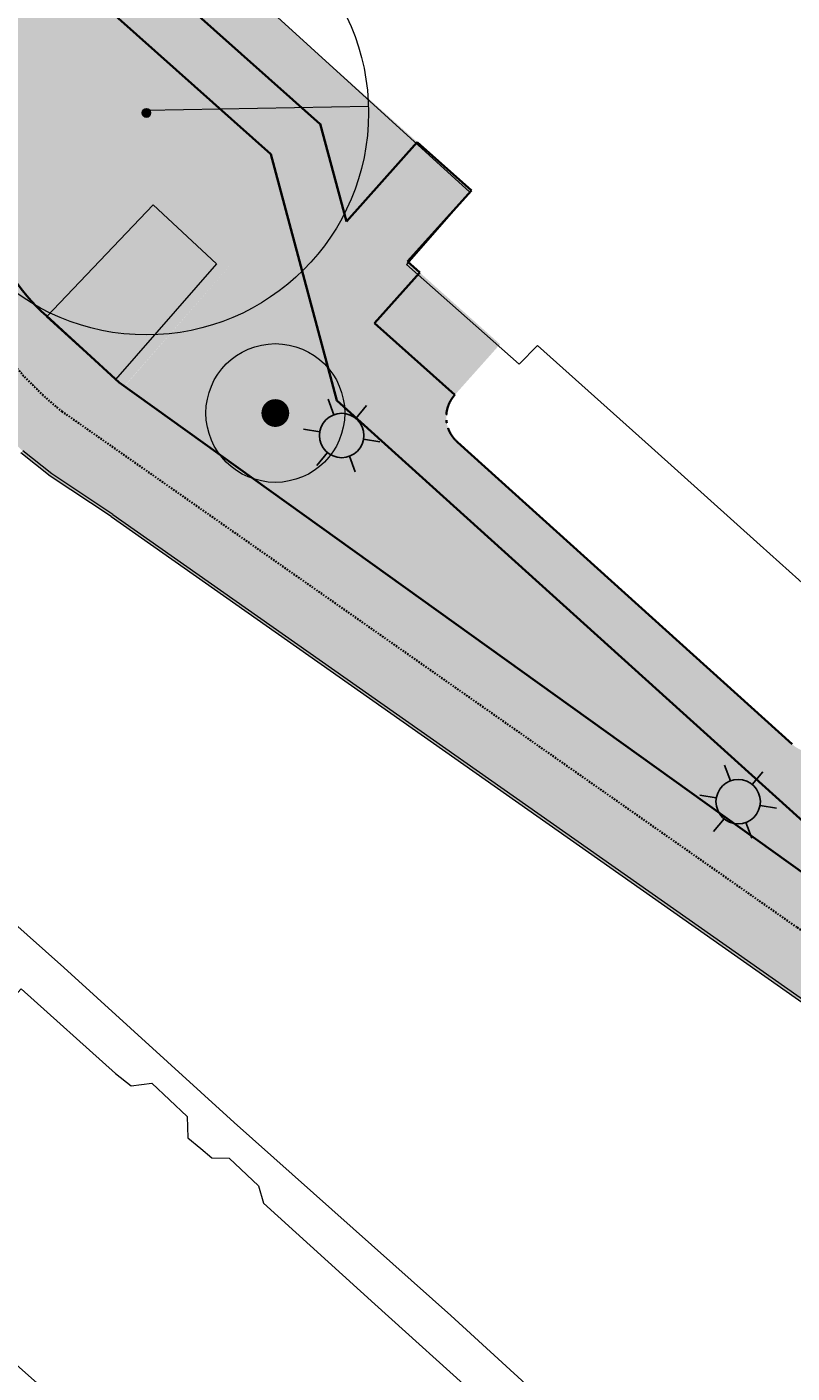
# Model space of a CAD drawing. Header units: millimetres. Extents: x 37131378 to 37737458, y 18584386 to 19114224.
# Tile 47 of 86: x 37634844 to 37662411, y 18785974 to 18834486. Entities that reach past the tile are written whole.
import ezdxf

# ---------------------------------------------------------------- set-up
doc = ezdxf.new("R2010")
doc.units = ezdxf.units.MM
doc.header["$LTSCALE"] = 50
doc.header["$PDMODE"] = 35
for name, pattern in [('VH-OPSLUITBAND_100X200', [16, 8, -2, 4, -2]), ('VH-OPSLUITBAND_120X250', [26, 16, -4, 2, -4]), ('XX-HIDDEN', [4, 2, -2])]:
    doc.linetypes.add(name, pattern=pattern)
for name, color, linetype, lineweight in [('B2-WE-OG-TERREIN_ERF-GV', 252, 'Continuous', 18), ('Bandenlijnen nieuwe situatie', 7, 'Continuous', 13), ('Benaderbaarheid boom Bovengrands + 1m', 7, 'Continuous', 5), ('Benaderbaarheid boom Bovengrands + 1m meting', 7, 'Continuous', 5), ('N-WE-VH-KANTOPSLUITING_OPSLUITBAND_100X200-G', 150, 'VH-OPSLUITBAND_100X200', 35), ('N-WE-VH-KANTOPSLUITING_OPSLUITBAND_120X250-G', 150, 'VH-OPSLUITBAND_120X250', 35), ('N-WE-VH-MATERIAALGRENS-G', 7, 'XX-HIDDEN', 35), ('pand', 7, 'Continuous', 0), ('X-XX-AL-LICHTMASTEN-PRESENTATIETEKENING', 7, 'Continuous', 25), ('X01-XX-AL-HULPLIJN-G', 7, 'Continuous', 18)]:
    doc.layers.add(name, color=color, linetype=linetype, lineweight=lineweight)
for name, color, linetype, lineweight, true_color in [('N-GV-BOMEN DERDE SOORT DIAMETER 5M-S', 7, 'Continuous', 18, 0xff870f), ('N-WE-OG-TROTTOIR-SBS-DF-PAVIONA-V', 7, 'Continuous', 0, 0xbc7967), ('N-XX-OG-TOPOGRAFIE_BEBOUWING-V', 7, 'Continuous', 18, 0x7b1315), ('N01-WE-GR-BOOM-V', 7, 'Continuous', 18, 0x447337), ('N01-WE-VH-VERHARDING_ASFALT_ROOD-V', 7, 'Continuous', 18, 0xdc7864), ('N01-WE-VH-VERHARDING_STRAATBAKSTEEN_GEEL-V', 7, 'Continuous', 18, 0xe9bb51), ('N01-WE-VH-VERHARDING_TEGEL_BETONTEGELS_300X300_DUN-V', 7, 'Continuous', 18, 0xcdcdcd)]:
    doc.layers.add(name, color=color, linetype=linetype, lineweight=lineweight, true_color=true_color)
doc.styles.add('NLCS-ISO-M200-T25', font='txt', dxfattribs={"height": 0.5})
doc.dimstyles.new('NLCS-M200-T25-PIJL_L2_H1', dxfattribs={"dimscale": 0.2, "dimtxt": 2.5, "dimasz": 2.5, "dimexe": 2, "dimexo": 2, "dimgap": 0.7, "dimtad": 1, "dimzin": 0, "dimdsep": 46, "dimtxsty": 'NLCS-ISO-M200-T25', "dimcen": 0, "dimdle": 2, "dimclrd": 256, "dimclre": 256, "dimclrt": 256, "dimadec": 1, "dimazin": 0, "dimtfac": 1, "dimtdec": 3, "dimtofl": 0, "dimtmove": 0, "dimatfit": 3, "dimfxl": 2, "dimfxlon": 1, "dimtfillclr": 256, "dimtolj": 1, "dimtzin": 0, "dimlwd": -1, "dimlwe": -1, "dimarcsym": 0})

# ---------------------------------------------------------------- blocks, each defined once
blk = doc.blocks.new('boom derde 200rt')
at = {"layer": 'N-GV-BOMEN DERDE SOORT DIAMETER 5M-S', "const_width": 0.5}
blk.add_lwpolyline([(-0.187, -0.166, 1), (0.187, 0.166, 1)], format="xyb", close=True, dxfattribs=at)
at = {"layer": 'N-GV-BOMEN DERDE SOORT DIAMETER 5M-S'}
blk.add_circle((0, 0), 2.5, dxfattribs=at)
blk = doc.blocks.new('*D1162')
at = {"layer": 'Benaderbaarheid boom Bovengrands + 1m meting', "transparency": 16777216}
for p, q in [((37639149, 18831481), (37647147, 18831632)), ((37639149, 18831481), (37639149, 18831481)), ((37647147, 18831632), (37647147, 18831632))]:
    blk.add_line(p, q, dxfattribs=at)
for points in [[(37639149, 18831481), (37639149, 18831481), (37639149, 18831481)], [(37647147, 18831632), (37647147, 18831632), (37647147, 18831632)]]:
    blk.add_solid(points, dxfattribs=at)
at = {"layer": 'Defpoints', "color": 0, "transparency": 16777216}
for p in [(37639151, 18831387, 3729), (37647147, 18831632), (37647149, 18831538, 3729)]:
    blk.add_point(p, dxfattribs=at)
at = {"layer": 'Benaderbaarheid boom Bovengrands + 1m meting', "transparency": 16777216, "insert": (37643148, 18831557), "char_height": 0.5, "attachment_point": 5, "rotation": 1.0814, "style": 'NLCS-ISO-M200-T25'}
blk.add_mtext('\\A1;8.00', dxfattribs=at)
blk = doc.blocks.new('LICHTMAST NIEUW EN BESTAAND PRESENTATIE')
at = {"layer": 'X-XX-AL-LICHTMASTEN-PRESENTATIETEKENING', "true_color": 0xffff47}
h = blk.add_hatch(color=51, dxfattribs=at)
h.dxf.hatch_style = 1
edge = h.paths.add_edge_path()
edge.add_arc((0, 0), 0.4, 0, 360)
at = {"layer": 'X-XX-AL-LICHTMASTEN-PRESENTATIETEKENING'}
for p, q in [((0, 0.4), (0, 0.7)), ((-0.606, 0.35), (-0.346, 0.2)), ((0.346, 0.2), (0.606, 0.35)), ((-0.606, -0.35), (-0.346, -0.2)), ((0.346, -0.2), (0.606, -0.35)), ((0, -0.7), (0, -0.4))]:
    blk.add_line(p, q, dxfattribs=at)
blk.add_circle((0, 0), 0.4, dxfattribs=at)

msp = doc.modelspace()

# ---------------------------------------------------------------- hatches: boundary and pattern name
at = {"ltscale": 0.1}
h = msp.add_hatch(color=256, dxfattribs=at)
edge = h.paths.add_edge_path()
edge.add_arc((37639150.6937, 18831387.3389), 150, 0, 360)
at = {"layer": 'N-WE-OG-TROTTOIR-SBS-DF-PAVIONA-V', "lineweight": 18, "ltscale": 1.5}
h = msp.add_hatch(color=256, dxfattribs=at)
h.dxf.hatch_style = 1
edge = h.paths.add_edge_path()
edge.add_line((37645260.2346, 18844370.3186), (37643767.1392, 18845701.0499))
edge.add_line((37643767.1392, 18845701.0499), (37637236.4523, 18838273.8599))
edge.add_line((37637236.4523, 18838273.8599), (37636343.4151, 18839070.7061))
edge.add_line((37636343.4151, 18839070.7061), (37632053.4375, 18840220.2021))
edge.add_line((37632053.4375, 18840220.2021), (37628031.8457, 18843806.5741))
edge.add_line((37628031.8457, 18843806.5741), (37626770.0341, 18842386.0769))
edge.add_line((37626770.0341, 18842386.0769), (37629136.3198, 18840274.669))
edge.add_line((37629136.3198, 18840274.669), (37629198.9786, 18840084.7378))
edge.add_line((37629198.9786, 18840084.7378), (37631073.3429, 18838412.2653))
edge.add_line((37631073.3429, 18838412.2653), (37635376.2994, 18837259.2916))
edge.add_line((37635376.2994, 18837259.2916), (37643630.7041, 18829904.0193))
edge.add_line((37643630.7041, 18829904.0193), (37646010.6364, 18821021.9911))
edge.add_line((37646010.6364, 18821021.9911), (37657564.1356, 18810587.5886))
edge.add_line((37657564.1356, 18810587.5886), (37669741.7313, 18799589.5409))
edge.add_arc((37691865.9232, 18838384.3801), 44660.0427, 240.30445064, 242.55345755)
edge.add_arc((37691865.923, 18838384.3798), 44660.0424, 242.55345755, 244.56326074)
edge.add_arc((37691865.9229, 18838384.3796), 44660.0421, 244.56326072, 246.49320033)
edge.add_arc((37691853.8086, 18838354.4462), 44627.7609, 246.49213449, 252.35625136)
edge.add_line((37678327.2405, 18795825.9969), (37687753.9213, 18792383.222))
edge.add_line((37687753.9213, 18792383.222), (37688025.3126, 18793109.6025))
edge.add_line((37688025.3126, 18793109.6025), (37689603.2113, 18792530.2939))
edge.add_line((37689603.2114, 18792530.2939), (37689321.9328, 18791780.1836))
edge.add_line((37689321.9328, 18791780.1836), (37689559.1722, 18791688.9442))
edge.add_line((37689559.1722, 18791688.9442), (37690559.2795, 18793265.3158))
edge.add_line((37690559.2795, 18793265.3159), (37690459.4291, 18793311.4154))
edge.add_line((37690459.4291, 18793311.4154), (37675572.4387, 18798748.3827))
edge.add_arc((37675915.4919, 18799687.6987), 1000, 231.66939526, 249.93699671, ccw=False)
edge.add_line((37675295.2938, 18798903.2535), (37669482.8946, 18804086.8629))
edge.add_line((37669482.8946, 18804086.8629), (37673133.9373, 18808174.7739))
edge.add_line((37673133.9373, 18808174.7739), (37671509.883, 18809628.6297))
edge.add_line((37671509.883, 18809628.6297), (37667815.2171, 18805574.8105))
edge.add_line((37667815.2171, 18805574.8105), (37664181.3485, 18808817.0476))
edge.add_arc((37663212.8497, 18809539.5116), 1208.2815, 228.40147233, 323.27843398, ccw=False)
edge.add_line((37662410.6632, 18808635.9404), (37650351.5606, 18819526.9725))
edge.add_arc((37651150.681, 18820422.4213), 1200.1758, 137.51367064, 228.25349897, ccw=False)
edge.add_line((37650265.6251, 18821233.0372), (37647380.9441, 18823806.8205))
edge.add_line((37647380.9441, 18823806.8205), (37649006.0949, 18825626.5146))
edge.add_line((37649006.0949, 18825626.5146), (37648557.1273, 18826027.5017))
edge.add_line((37648557.1273, 18826027.5017), (37650858.3378, 18828596.5592))
edge.add_line((37650858.3378, 18828596.5592), (37648907.9768, 18830338.4883))
edge.add_line((37648907.9768, 18830338.4883), (37646351.7397, 18827476.3827))
edge.add_line((37646351.7397, 18827476.3827), (37645413.6271, 18830977.4665))
edge.add_line((37645413.6271, 18830977.4665), (37638728.7892, 18836942.2659))
edge.add_line((37638728.7892, 18836942.2659), (37645260.2346, 18844370.3186))
at = {"layer": 'N-XX-OG-TOPOGRAFIE_BEBOUWING-V'}
h = msp.add_hatch(color=253, dxfattribs=at)
h.dxf.hatch_style = 1
h.paths.add_polyline_path([(37641673.6911, 18825942.3388), (37639393.6926, 18828071.3357), (37635549.6908, 18824037.3422), (37638034.6935, 18821781.3364)])
at = {"layer": 'N01-WE-GR-BOOM-V'}
h = msp.add_hatch(color=256, dxfattribs=at)
h.dxf.hatch_style = 1
edge = h.paths.add_edge_path()
edge.add_arc((37640861.6838, 18829884.8622), 7880, 201.31775247, 224.7452842)
edge.add_line((37635264.9665, 18824337.6868), (37639394.8677, 18828653.6567))
edge.add_line((37639394.8677, 18828653.6567), (37642306.261, 18826055.856))
edge.add_line((37642306.261, 18826055.856), (37638339.2504, 18821512.4397))
edge.add_line((37638339.2504, 18821512.4397), (37640194.8586, 18820215.5192))
edge.add_line((37640194.8586, 18820215.5192), (37652402.5255, 18811454.6112))
edge.add_line((37652402.5255, 18811454.6112), (37665056.0803, 18802351.1477))
edge.add_line((37665056.0804, 18802351.1477), (37667479.7949, 18800855.6072))
edge.add_line((37667479.7949, 18800855.6072), (37669741.7313, 18799589.5409))
edge.add_line((37669741.7313, 18799589.5409), (37646010.6364, 18821021.9911))
edge.add_line((37646010.6364, 18821021.9911), (37643630.7041, 18829904.0193))
edge.add_line((37643630.7041, 18829904.0193), (37635376.2994, 18837259.2916))
edge.add_line((37635376.2994, 18837259.2916), (37631073.3429, 18838412.2653))
edge.add_line((37631073.3429, 18838412.2653), (37629198.9786, 18840084.7378))
edge.add_line((37629198.9786, 18840084.7378), (37631857.5163, 18832026.1841))
edge.add_line((37631857.5163, 18832026.1841), (37633520.8442, 18827020.1679))
h = msp.add_hatch(color=256, dxfattribs=at)
h.dxf.hatch_style = 1
h.paths.add_polyline_path([(37645413.6271, 18830977.4665), (37646351.7397, 18827476.3827), (37648907.9768, 18830338.4883), (37643608.0013, 18835072.6827), (37643953.4457, 18835460.5433), (37640292.7435, 18838720.9128), (37638728.7892, 18836942.2659)])
at = {"layer": 'N01-WE-VH-VERHARDING_ASFALT_ROOD-V'}
h = msp.add_hatch(color=256, dxfattribs=at)
h.dxf.hatch_style = 1
edge = h.paths.add_edge_path()
edge.add_line((37634690.5023, 18819206.1502), (37635743.0739, 18818378.6742))
edge.add_line((37635743.0739, 18818378.6742), (37637936.7354, 18816920.3821))
edge.add_line((37637936.7354, 18816920.3821), (37639081.6678, 18818540.5629))
edge.add_line((37639081.6678, 18818540.5629), (37636922.978, 18820056.3006))
edge.add_line((37636922.978, 18820056.3006), (37636166.4843, 18820587.4774))
edge.add_line((37636166.4843, 18820587.4774), (37636104.6345, 18820631.0305))
edge.add_arc((37643929.2016, 18830524.7141), 12613.8347, 197.87222315, 231.66076483, ccw=False)
edge.add_line((37631924.069, 18826653.5881), (37628581.7342, 18836784.8661))
edge.add_arc((37618966.7666, 18833609.2659), 10125.8106, 18.27718761, 49.7806937)
edge.add_line((37625505.1545, 18841341.1171), (37624029.426, 18839683.8373))
edge.add_line((37624029.426, 18839683.8373), (37624305.4799, 18839437.8594))
edge.add_arc((37618990.2768, 18833620.3843), 7880, 18.25785635, 47.58325639, ccw=False)
edge.add_line((37626473.5675, 18836089.1412), (37629737.055, 18826196.865))
edge.add_arc((37644098.5894, 18830935.401), 15123.0749, 198.26011824, 220.23129241)
edge.add_line((37632552.9778, 18821167.7889), (37634690.5023, 18819206.1502))
h = msp.add_hatch(color=256, dxfattribs=at)
h.dxf.hatch_style = 1
edge = h.paths.add_edge_path()
edge.add_arc((38559690.1284, 21197796.0602), 2560168.8901, 249.8145282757, 250.1105228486, ccw=False)
edge.add_arc((37695742.0984, 18848345.7178), 56906.6977, 238.4459762, 249.99874874, ccw=False)
edge.add_line((37665962.6937, 18799852.8389), (37662596.6937, 18802029.3389))
edge.add_line((37662596.6937, 18802029.3389), (37639076.5223, 18818544.1758))
edge.add_line((37639076.5223, 18818544.1758), (37637936.7354, 18816920.3821))
edge.add_line((37637936.7354, 18816920.3821), (37643782.1901, 18812810.3063))
edge.add_line((37643782.1901, 18812810.3063), (37650479.8112, 18808101.0523))
edge.add_line((37650479.8112, 18808101.0523), (37663082.2951, 18799242.4328))
edge.add_arc((37695716.3185, 18848646.7318), 59209.4946, 236.553232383, 251.720894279)
edge.add_line((37677145.4853, 18792424.9531), (37687596.4521, 18788595.2999))
edge.add_line((37687596.4521, 18788595.2999), (37688703.1279, 18790339.645))
at = {"layer": 'N01-WE-VH-VERHARDING_STRAATBAKSTEEN_GEEL-V'}
h = msp.add_hatch(color=256, dxfattribs=at)
h.dxf.hatch_style = 1
h.paths.add_polyline_path([(37665798.9896, 18810628.2488), (37664181.3485, 18808817.0476), (37667988.841, 18805416.4556), (37669606.4821, 18807227.6568)])
h.paths.add_polyline_path([(37648997.1705, 18825634.4852), (37651889.5223, 18823051.2343), (37650266.5449, 18821232.2166), (37647373.2781, 18823816.2847)])
at = {"layer": 'N01-WE-VH-VERHARDING_TEGEL_BETONTEGELS_300X300_DUN-V'}
h = msp.add_hatch(color=256, dxfattribs=at)
h.dxf.hatch_style = 1
edge = h.paths.add_edge_path()
edge.add_arc((37641052.4767, 18830039.4095), 8124.341, 202.86745313, 224.57219337, ccw=False)
edge.add_line((37633566.6577, 18826882.2857), (37629136.3198, 18840274.669))
edge.add_line((37629136.3198, 18840274.669), (37626770.2474, 18842385.8865))
edge.add_line((37626770.2474, 18842385.8865), (37625691.6849, 18841177.1257))
edge.add_arc((37618989.5928, 18833620.2996), 10100.6761, 18.25836421, 48.43042306, ccw=False)
edge.add_line((37628581.7342, 18836784.8661), (37631924.069, 18826653.5881))
edge.add_arc((37644174.6337, 18830695.081), 12900, 198.25785635, 226.82927693)
edge.add_arc((37647238.1164, 18834520.5514), 17790.0664, 228.06299933, 237.95939426)
edge.add_arc((53029793.2492, 40736959.7601), 26782290.9208, 234.92082392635, 234.92946749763)
edge.add_arc((21133545.0512, -4703272.3046), 28735141.9583, 54.88890280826, 54.93726925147, ccw=False)
edge.add_arc((37712804.6531, 18875877.5848), 89296.8709, 234.504726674, 238.361076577)
edge.add_arc((37700406.8989, 18856876.2457), 66618.8577, 238.86650171, 243.545143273)
edge.add_arc((37690837.893, 18836776.406), 44362.5298, 243.04487958, 250.83987064)
edge.add_arc((38556222.1355, 21188287.1838), 2550047.3775, 249.8139408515, 250.111110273)
edge.add_line((37688703.1279, 18790339.645), (37689559.1722, 18791688.9442))
edge.add_line((37689559.1722, 18791688.9442), (37687753.9213, 18792383.222))
edge.add_line((37687753.9213, 18792383.222), (37678327.2405, 18795825.9969))
edge.add_arc((37691862.007, 18838376.4026), 44651.1694, 240.67923934, 252.35476568, ccw=False)
edge.add_line((37669996.4005, 18799445.41), (37669741.7313, 18799589.5409))
edge.add_line((37669741.7313, 18799589.5409), (37667375.2031, 18800917.554))
edge.add_line((37667375.2031, 18800917.554), (37665068.0999, 18802365.083))
edge.add_line((37665068.0999, 18802365.083), (37662298.2593, 18804352.8764))
edge.add_line((37662298.2593, 18804352.8764), (37646088.6603, 18815985.7958))
edge.add_line((37646088.6603, 18815985.7958), (37640435.1937, 18820055.8389))
edge.add_line((37640435.1937, 18820055.8389), (37638162.9289, 18821673.7462))
edge.add_line((37638162.9289, 18821673.7462), (37635264.9665, 18824337.6868))
h = msp.add_hatch(color=256, dxfattribs=at)
h.dxf.hatch_style = 1
edge = h.paths.add_edge_path(flags=17)
edge.add_line((37635006.4612, 18824067.5349), (37639394.8677, 18828653.6567))
edge.add_line((37639394.8677, 18828653.6567), (37642306.261, 18826055.856))
edge.add_line((37642306.261, 18826055.856), (37638173.5947, 18821331.3641))
edge.add_arc((37658251.7018, 18847772.9613), 33200.7297, 225.56156529, 232.78921973, ccw=False)
h.paths.add_polyline_path([(37639393.6926, 18828071.3357), (37641673.6911, 18825942.3388), (37638034.6935, 18821781.3364), (37635549.6908, 18824037.3422)], flags=16)
h = msp.add_hatch(color=256, dxfattribs=at)
h.dxf.hatch_style = 1
edge = h.paths.add_edge_path()
edge.add_line((37634690.5023, 18819206.1502), (37635743.0739, 18818378.6742))
edge.add_line((37635743.0739, 18818378.6742), (37637936.7354, 18816920.3821))
edge.add_line((37637936.7354, 18816920.3821), (37657407.2452, 18803230.2116))
edge.add_line((37657407.2452, 18803230.2116), (37663022.887, 18799281.7226))
edge.add_arc((37695419.4458, 18848128.8008), 58613.7703, 236.446704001, 251.837696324)
edge.add_line((37677148.9568, 18792435.3245), (37687596.4521, 18788595.2999))
edge.add_line((37687596.4521, 18788595.2999), (37687541.6286, 18788508.8869))
edge.add_line((37687541.6286, 18788508.8869), (37677111.0786, 18792331.0586))
edge.add_arc((37695723.0148, 18848660.9962), 59325.0878, 236.48652838, 251.715963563, ccw=False)
edge.add_line((37662967.674, 18799198.3468), (37657340.8243, 18803154.6692))
edge.add_line((37657340.8243, 18803154.6692), (37637881.3745, 18816837.1045))
edge.add_line((37637881.3745, 18816837.1045), (37635684.3989, 18818297.5997))
edge.add_line((37635684.3989, 18818297.5997), (37634622.6513, 18819132.2976))
edge.add_line((37634622.6513, 18819132.2976), (37634690.5023, 18819206.1502))

# ---------------------------------------------------------------- linework, layer by layer
at = {"ltscale": 0.1}
msp.add_circle((37639150.6937, 18831387.3389), 150, dxfattribs=at)
msp.add_circle((37639150.6937, 18831387.3389), 45)
at = {"layer": 'B2-WE-OG-TERREIN_ERF-GV'}
for points in [[(37654673.6937, 18783884.3389), (37650110.6937, 18788043.3389), (37642309.6937, 18795009.3389), (37636178.6937, 18800584.3389), (37628450.6937, 18807458.3389), (37609665.6937, 18824210.3389), (37609421.6937, 18824428.3389), (37608420.6937, 18823322.3389), (37612685.6937, 18819513.3389), (37613400.6937, 18819509.3389), (37615122.6937, 18817955.3389), (37616923.6937, 18816330.3389), (37616861.6937, 18815794.3389), (37621127.6937, 18811958.3389), (37625300.6937, 18808206.3389), (37625985.6937, 18808202.3389), (37627700.6937, 18806642.3389), (37629479.6937, 18805023.3389), (37629624.6937, 18804337.3389), (37633839.6937, 18800544.3389), (37626772.6937, 18792671.3389), (37620361.6937, 18798442.3389), (37614120.6937, 18804060.3389), (37607803.6937, 18809747.3389)], [(37640543.6937, 18780872.3389), (37634246.6937, 18786468.3389), (37627968.6937, 18792048.3389), (37627728.6937, 18791811.3389), (37627541.6937, 18791980.3389), (37634641.6937, 18799822.3389), (37638029.6937, 18796774.3389), (37638597.6937, 18796329.3389), (37639342.6937, 18796416.3389), (37640619.6937, 18795221.3389), (37640646.6937, 18794447.3389), (37641107.6937, 18794062.3389), (37641507.6937, 18793729.3389), (37642125.6937, 18793715.3389), (37643191.6937, 18792726.3389), (37643365.6937, 18792099.3389), (37647382.6937, 18788462.3389), (37651183.6937, 18785022.3389)]]:
    msp.add_lwpolyline(points, dxfattribs=at)
at = {"layer": 'Bandenlijnen nieuwe situatie'}
for p, q in [((37639393.6926, 18828071.3357), (37641673.6911, 18825942.3388)), ((37647371.9777, 18823814.8287), (37650265.6292, 18821233.0336))]:
    msp.add_line(p, q, dxfattribs=at)
at = {"layer": 'Bandenlijnen nieuwe situatie', "flags": 128}
for points in [[(37635549.6908, 18824037.3422), (37639393.6926, 18828071.3357), (37641673.6911, 18825942.3388), (37638034.6935, 18821781.3364), (37635549.6908, 18824037.3422)], [(37637879.7222, 18816838.2269), (37662965.3696, 18799199.9195)], [(37637936.7354, 18816920.3821), (37663022.887, 18799281.7226)]]:
    msp.add_lwpolyline(points, dxfattribs=at)
at = {"layer": 'Benaderbaarheid boom Bovengrands + 1m', "lineweight": 5}
msp.add_circle((37639150.6937, 18831387.3389), 8000, dxfattribs=at)
at = {"layer": 'N-WE-VH-KANTOPSLUITING_OPSLUITBAND_100X200-G', "color": 0, "linetype": 'ByBlock'}
msp.add_lwpolyline([(37638728.7892, 18836942.2659), (37645413.6271, 18830977.4665)], dxfattribs=at)
at = {"layer": 'N-WE-VH-KANTOPSLUITING_OPSLUITBAND_120X250-G', "color": 0, "linetype": 'ByBlock'}
for p, q in [((37646351.7397, 18827476.3827), (37645407.9565, 18830998.6296)), ((37648907.9768, 18830338.4883), (37646351.7397, 18827476.3827)), ((37650858.3378, 18828596.5592), (37648907.9768, 18830338.4883)), ((37646010.6364, 18821021.9911), (37643630.7041, 18829904.0193)), ((37648557.1273, 18826027.5017), (37650858.3378, 18828596.5592)), ((37648997.1705, 18825634.4852), (37648557.1273, 18826027.5017)), ((37648997.1705, 18825634.4852), (37647371.9777, 18823814.8287)), ((37647371.9442, 18823814.7911), (37650265.6295, 18821233.0333)), ((37638162.9289, 18821673.7462), (37665068.0999, 18802365.083)), ((37646010.6364, 18821021.9911), (37669741.7313, 18799589.5409)), ((37650351.1537, 18819527.34), (37662410.663, 18808635.9406))]:
    msp.add_line(p, q, dxfattribs=at)
at = {"layer": 'N-WE-VH-KANTOPSLUITING_OPSLUITBAND_120X250-G', "color": 0, "linetype": 'ByBlock', "flags": 128}
msp.add_lwpolyline([(37626770.2474, 18842385.8865), (37629136.3198, 18840274.669), (37631789.209, 18832233.2368), (37632513.1586, 18830038.8025), (37633378.3932, 18827416.1053, 0.1284956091), (37635542.7385, 18824070.8085), (37638162.9289, 18821673.7462)], format="xyb", dxfattribs=at)
msp.add_lwpolyline([(37635376.2994, 18837259.2916), (37643630.7041, 18829904.0193)], dxfattribs=at)
at = {"layer": 'N-WE-VH-KANTOPSLUITING_OPSLUITBAND_120X250-G', "color": 0}
msp.add_arc((37651150.6661, 18820422.4187), 1200.1608, 137.51309425, 228.22777022, dxfattribs=at)
at = {"layer": 'N-WE-VH-MATERIAALGRENS-G', "ltscale": 0.5}
msp.add_lwpolyline([(37636105.8882, 18820630.0253), (37662596.6937, 18802029.3389), (37665962.6937, 18799852.8389), (37666816.6937, 18799323.3389), (37667685.6937, 18798835.3389), (37668963.6937, 18798147.3389), (37670728.6937, 18797233.3389), (37671810.6937, 18796698.3389), (37673463.1937, 18795957.8389), (37674580.1937, 18795500.8389), (37676277.6937, 18794871.3389), (37679314.6937, 18793761.3389), (37686718.6937, 18791045.3389), (37688703.1279, 18790339.645)], dxfattribs=at)
msp.add_arc((37644174.6337, 18830695.081), 12900, 198.25785638, 231.28226872, dxfattribs=at)
at = {"layer": 'pand', "color": 1, "flags": 128}
msp.add_lwpolyline([(37643607.6937, 18835072.3389), (37650802.6937, 18828535.3389), (37648523.6937, 18825928.3389), (37652580.6937, 18822329.3389), (37653239.6937, 18823010.3389), (37657346.6937, 18819325.3389), (37661258.6937, 18815814.3389), (37665440.6937, 18812062.3389), (37664870.6937, 18811381.3389), (37667624.6937, 18808922.3389), (37669426.6937, 18807360.3389), (37669445.6937, 18807381.3389), (37672207.6937, 18810388.3389), (37678874.6937, 18804415.3389), (37678932.6937, 18804479.3389), (37689823.6937, 18816537.3389), (37703853.6937, 18832070.3389), (37691825.6937, 18842980.3389), (37676670.6937, 18856593.3389), (37667561.6937, 18846375.3389), (37659825.6937, 18853270.3389), (37655431.6937, 18848339.3389), (37646899.6937, 18838766.3389), (37643607.6937, 18835072.3389)], close=True, dxfattribs=at)
at = {"layer": 'X01-XX-AL-HULPLIJN-G'}
for points in [[(37637881.3745, 18816837.1045), (37635684.3989, 18818297.5997), (37634622.6513, 18819132.2976)], [(37637936.7354, 18816920.3821), (37635743.0739, 18818378.6742), (37634690.4406, 18819206.207)]]:
    msp.add_lwpolyline(points, dxfattribs=at)

# ---------------------------------------------------------------- block references
at = {"layer": 'N-GV-BOMEN DERDE SOORT DIAMETER 5M-S', "xscale": 999.9999999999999, "yscale": 999.9999999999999, "zscale": 999.9999999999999, "rotation": 318.3104474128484}
msp.add_blockref('boom derde 200rt', (37643793.0481, 18820571.84), dxfattribs=at)
at = {"layer": 'X-XX-AL-LICHTMASTEN-PRESENTATIETEKENING', "xscale": 2000, "yscale": 2000, "zscale": 2000, "rotation": 200.4334781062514}
for p in [(37646183.3756, 18819761.8192), (37660468.9055, 18806567.0209)]:
    msp.add_blockref('LICHTMAST NIEUW EN BESTAAND PRESENTATIE', p, dxfattribs=at)

# ---------------------------------------------------------------- dimensions: what is measured, and where the dimension line sits
at = {"layer": 'Benaderbaarheid boom Bovengrands + 1m meting'}
dim = msp.add_aligned_dim(p1=(37639150.6937, 18831387.3389), p2=(37647149.2687, 18831538.3264), distance=93.316, text='8.00', dimstyle='NLCS-M200-T25-PIJL_L2_H1', dxfattribs=at)
dim.commit()
dim.dimension.update_dxf_attribs({"geometry": '*D1162', "text_midpoint": (37643148.2126, 18831556.522, -3729)})

doc.saveas('drawing.dxf')
